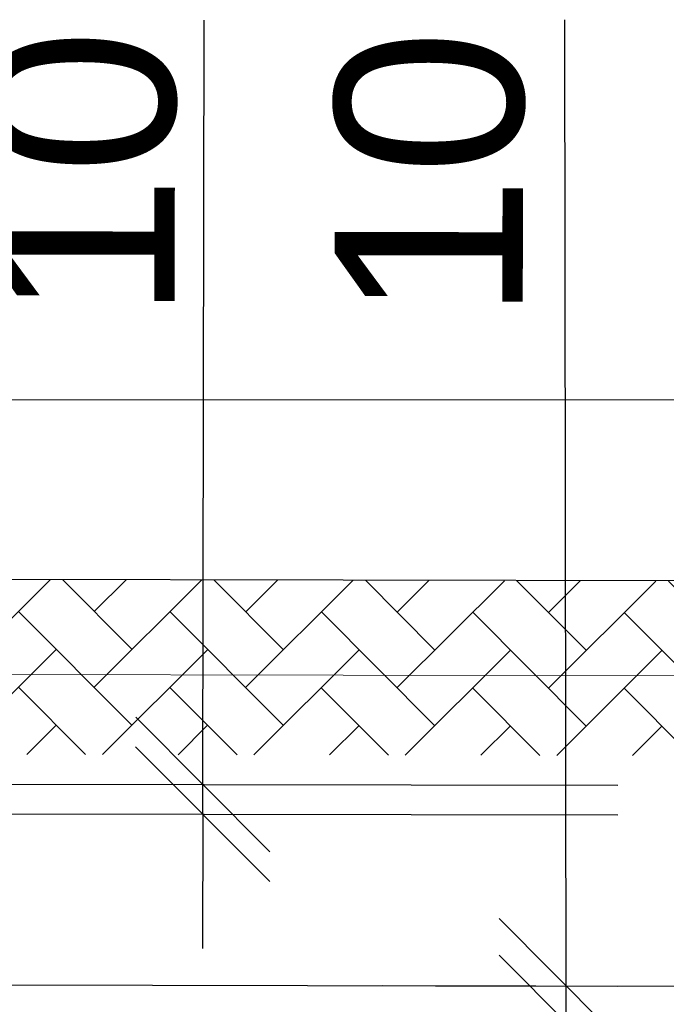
# Model space of a CAD drawing. Extents: x 0 to 361260, y 0 to 4201817.
# Tile 102 of 256: x 360690 to 360702, y 4199821 to 4199840. Entities that reach past the tile are written whole.
import ezdxf

# ---------------------------------------------------------------- set-up
doc = ezdxf.new("R2010")
doc.units = 0
doc.header["$LTSCALE"] = 0.5
doc.header["$MEASUREMENT"] = 0
doc.layers.add("navro'z", color=7, linetype='Continuous')
doc.styles.add('style1', font='arial.ttf', dxfattribs={"height": 2.5})
pattern_1 = [(44.89306, (348286.366, 4198135.1716), (0.002740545, 1.46831945), [3.11478134, -1.03826045]), (134.89306, (348287.1015, 4198135.9044), (0.002740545, 1.46831945), [3.11478134, -1.03826045])]

# ---------------------------------------------------------------- blocks, each defined once
blk = doc.blocks.new('_Oblique')
at = {"color": 0, "linetype": 'ByBlock', "lineweight": -2}
blk.add_line((-0.5, -0.5), (0.5, 0.5), dxfattribs=at)

msp = doc.modelspace()

# ---------------------------------------------------------------- hatches: boundary and pattern name
at = {"layer": "navro'z", "transparency": 33554687}
h = msp.add_hatch(dxfattribs=at)
h.set_pattern_fill('AR-HBONE', color=0, scale=0.010219, angle=-0.1069, style=0)
h.set_pattern_definition(pattern_1)
h.paths.add_polyline_path([(360717.332, 4199829.044), (360680.997, 4199829.135), (360680.99, 4199825.737), (360717.326, 4199825.669)])
h = msp.add_hatch(dxfattribs=at)
h.set_pattern_fill('AR-HBONE', color=0, scale=0.010219, angle=-0.1069, style=0)
h.set_pattern_definition(pattern_1)
h.paths.add_polyline_path([(360717.332, 4199829.044), (360680.997, 4199829.135), (360680.99, 4199825.737), (360717.326, 4199825.669)])

# ---------------------------------------------------------------- linework, layer by layer
at = {"layer": "navro'z", "color": 0, "lineweight": 25, "transparency": 33554687}
for p, q in [((360693.1, 4199825.137, 119.865), (360693.128, 4199839.958, 119.865)), ((360700.151, 4199820.946, 119.865), (360700.124, 4199839.97, 119.865)), ((360687.009, 4199832.593), (360723.914, 4199832.623)), ((360683.387, 4199825.155, 119.865), (360701.153, 4199825.122, 119.865)), ((360693.099, 4199824.562, 119.865), (360693.1, 4199825.137, 119.865)), ((360683.403, 4199824.58, 119.865), (360701.152, 4199824.547, 119.865)), ((360693.099, 4199824.562, 119.865), (360693.094, 4199821.955, 119.865)), ((360683.38, 4199821.261), (360701.145, 4199821.228)), ((360700.15, 4199820.371, 119.865), (360700.151, 4199820.946, 119.865))]:
    msp.add_line(p, q, dxfattribs=at)
at = {"layer": "navro'z", "color": 7, "transparency": 33554687}
for p, q in [((360679.657, 4199829.138, 119.865), (360717.384, 4199829.067, 119.865)), ((360680.997, 4199829.135, 119.865), (360708.163, 4199829.085, 119.865))]:
    msp.add_line(p, q, dxfattribs=at)
at = {"layer": "navro'z", "color": 0, "lineweight": 20, "transparency": 33554687}
msp.add_line((360682.412, 4199827.282), (360719.019, 4199827.213), dxfattribs=at)
at = {"layer": "navro'z", "color": 0, "transparency": 33554687}
for p, q in [((360696.594, 4199821.237), (360714.659, 4199821.203)), ((360697.616, 4199821.235), (360713.136, 4199821.206))]:
    msp.add_line(p, q, dxfattribs=at)

# ---------------------------------------------------------------- block references
at = {"layer": "navro'z", "color": 2, "lineweight": 25, "transparency": 33554687, "xscale": 2.60691298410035, "yscale": 2.60691298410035, "zscale": 2.60691298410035}
for p, rotation in [((360693.1, 4199825.137, 119.865), 269.8930604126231), ((360693.099, 4199824.562, 119.865), 89.89306041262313)]:
    msp.add_blockref('_Oblique', p, dxfattribs=dict(at, rotation=rotation))
at = {"layer": "navro'z", "color": 5, "lineweight": 25, "transparency": 33554687, "xscale": 2.60691298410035, "yscale": 2.60691298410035, "zscale": 2.60691298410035}
for p, rotation in [((360700.15, 4199821.23, 119.865), 269.8930604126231), ((360700.15, 4199820.523, 119.865), 89.89306041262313)]:
    msp.add_blockref('_Oblique', p, dxfattribs=dict(at, rotation=rotation))

# ---------------------------------------------------------------- texts
at = {"layer": "navro'z", "color": 1, "lineweight": 25, "transparency": 33554687, "char_height": 3.6497, "attachment_point": 5, "rotation": 89.8931, "style": 'style1'}
for insert in [(360690.76, 4199836.966, -35.959), (360697.513, 4199836.953, -35.959)]:
    msp.add_mtext('10', dxfattribs=dict(at, insert=insert))

doc.saveas('drawing.dxf')
